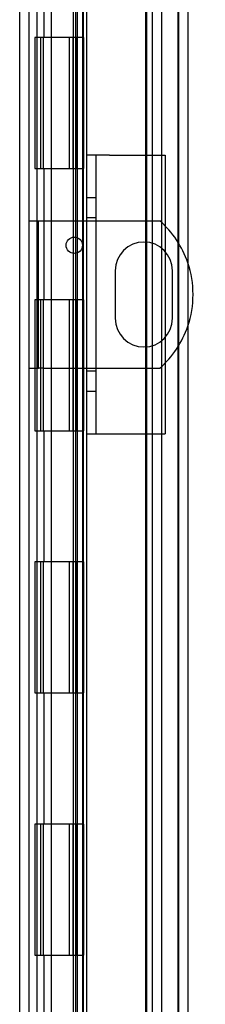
# Model space of a CAD drawing. Header units: inches. Extents: x 1 to 240, y -1 to 159.
# Tile 21 of 63: x 26.72 to 28.13, y 83.71 to 91.22. Entities that reach past the tile are written whole.
import ezdxf
from ezdxf.enums import TextEntityAlignment as Align
from ezdxf.lldxf.tags import DXFTag

# ---------------------------------------------------------------- set-up
doc = ezdxf.new("R2010")
doc.units = ezdxf.units.IN
doc.header["$MEASUREMENT"] = 0
for name, color, linetype in [('COM40153-1', 7, 'Continuous'), ('COM40153-2', 7, 'Continuous'), ('COM48600', 7, 'Continuous'), ('COM48614', 7, 'Continuous'), ('COM70220', 7, 'Continuous'), ('Default', 7, 'Continuous'), ('HNG10620-26B', 7, 'Continuous'), ('HNG10620-26C', 7, 'Continuous'), ('HNG10620-26P', 7, 'Continuous')]:
    doc.layers.add(name, color=color, linetype=linetype)
doc.styles.add('SEACAD_Times_New_Roman', font='times.ttf')
tags = doc.linetypes.add('HIDDEN2', pattern=[0.1875, 0.125, -0.0625]).pattern_tags.tags
tags[6:7] = [DXFTag(74, 4), DXFTag(75, 0), DXFTag(340, '0'), DXFTag(46, 0.0), DXFTag(50, 0.0), DXFTag(44, 0.0), DXFTag(45, 0.0)]
tags[4:5] = [DXFTag(74, 4), DXFTag(75, 0), DXFTag(340, '0'), DXFTag(46, 0.0), DXFTag(50, 0.0), DXFTag(44, 0.0), DXFTag(45, 0.0)]
doc.dimstyles.new('HAMMOND_(STH_-_240x160)', dxfattribs={"dimtxt": 1, "dimasz": 1.25, "dimexe": 0.5, "dimexo": 0.5, "dimgap": 0.25, "dimtad": 0, "dimtih": 1, "dimtoh": 1, "dimlfac": 0.125, "dimzin": 0, "dimdsep": 46, "dimtxsty": 'SEACAD_Times_New_Roman', "dimblk1": '_SE_FILLED', "dimblk2": '_SE_FILLED', "dimsah": 1, "dimcen": 0.5, "dimadec": 0, "dimazin": 0, "dimtfac": 0.8, "dimtofl": 0, "dimtmove": 0, "dimatfit": 3, "dimfxl": 1, "dimtolj": 1, "dimtzin": 0, "dimarcsym": 0})

# ---------------------------------------------------------------- blocks, each defined once
blk = doc.blocks.new('SE6')
at = {"layer": 'COM40153-1', "color": 7, "linetype": 'HIDDEN2'}
for p, q in [((26.7877, 89.6899), (26.8597, 89.6899)), ((26.8597, 88.5649), (26.8597, 89.6899)), ((26.8597, 89.6899), (26.8957, 89.6899)), ((26.8957, 89.6899), (27.7838, 89.6899)), ((27.4442, 89.3089), (27.4442, 88.9459)), ((27.8812, 88.9459), (27.8812, 89.3089)), ((26.7877, 88.5649), (26.8597, 88.5649)), ((26.8957, 88.5649), (26.8597, 88.5649)), ((26.8957, 88.5649), (27.7838, 88.5649))]:
    blk.add_line(p, q, dxfattribs=at)
blk.add_circle((27.1317, 89.5029), 0.0625, dxfattribs=at)
for centre, radius, start, end in [((27.2877, 89.1274), 0.75, 18.79691, 48.59038), ((27.6627, 89.3089), 0.2185, 0, 180), ((27.6627, 88.9459), 0.2185, 180, 0), ((27.2877, 89.1274), 0.75, 311.40962, 341.20309)]:
    blk.add_arc(centre, radius, start, end, dxfattribs=at)
at = {"layer": 'COM40153-1', "color": 7, "linetype": 'Continuous'}
blk.add_arc((27.2877, 89.1274), 0.75, 341.20309, 18.79691, dxfattribs=at)
at = {"layer": 'COM40153-2', "color": 7, "linetype": 'HIDDEN2'}
for p, q in [((27.4002, 90.1899), (27.2252, 90.1899)), ((27.2252, 90.1899), (27.2252, 88.0649)), ((27.2952, 90.1899), (27.2952, 88.0649)), ((27.4002, 90.1899), (27.8252, 90.1899)), ((27.8252, 90.1899), (27.8252, 88.0649)), ((27.2952, 89.8649), (27.2252, 89.8649)), ((27.2952, 89.7129), (27.2252, 89.7129)), ((27.2952, 88.5419), (27.2252, 88.5419)), ((27.2252, 88.3899), (27.2952, 88.3899)), ((27.2252, 88.0649), (27.4002, 88.0649)), ((27.4002, 88.0649), (27.8252, 88.0649))]:
    blk.add_line(p, q, dxfattribs=at)
at = {"layer": 'COM48600', "color": 7, "linetype": 'HIDDEN2'}
for p, q in [((27.9257, 96.0819), (27.9257, 68.0929)), ((27.1227, 95.2144), (27.1227, 68.9603)), ((27.1947, 95.2144), (27.1947, 68.9603)), ((27.1543, 95.0347), (27.1543, 69.14)), ((27.2252, 95.0347), (27.2252, 90.1899)), ((27.2252, 88.0649), (27.2252, 69.14))]:
    blk.add_line(p, q, dxfattribs=at)
at = {"layer": 'COM48600', "color": 7, "linetype": 'Continuous'}
blk.add_line((27.9977, 96.0819), (27.9977, 68.0929), dxfattribs=at)
at = {"layer": 'COM48614', "color": 7, "linetype": 'HIDDEN2'}
for p, q in [((26.7157, 67.2014), (26.7157, 96.9733)), ((27.7287, 68.2944), (27.7287, 95.8803)), ((27.8007, 68.2944), (27.8007, 95.8803))]:
    blk.add_line(p, q, dxfattribs=at)
at = {"layer": 'COM48614', "color": 7, "linetype": 'Continuous'}
blk.add_line((26.7877, 67.2014), (26.7877, 96.9733), dxfattribs=at)
at = {"layer": 'COM70220', "color": 7, "linetype": 'HIDDEN2'}
for p, q in [((27.6757, 95.5649), (27.6757, 68.6099)), ((27.9217, 95.5649), (27.9217, 68.6099)), ((27.9237, 95.5649), (27.9237, 68.6099)), ((27.9247, 95.5649), (27.9247, 68.6099))]:
    blk.add_line(p, q, dxfattribs=at)
at = {"layer": 'HNG10620-26B', "color": 7, "linetype": 'HIDDEN2'}
for p, q in [((26.8477, 69.0874), (26.8477, 95.0874)), ((26.9021, 91.0874), (26.9021, 92.0874)), ((26.9594, 91.0874), (26.9594, 92.0874)), ((27.1427, 91.0874), (27.1427, 92.0874)), ((26.9021, 89.0874), (26.9021, 90.0874)), ((26.9594, 89.0874), (26.9594, 90.0874)), ((27.1427, 89.0874), (27.1427, 90.0874)), ((26.9021, 87.0874), (26.9021, 88.0874)), ((26.9594, 87.0874), (26.9594, 88.0874)), ((27.1427, 87.0874), (27.1427, 88.0874)), ((26.9021, 85.0874), (26.9021, 86.0874)), ((26.9594, 85.0874), (26.9594, 86.0874)), ((27.1427, 85.0874), (27.1427, 86.0874)), ((26.9021, 83.0874), (26.9021, 84.0874)), ((26.9594, 83.0874), (26.9594, 84.0874)), ((27.1427, 83.0874), (27.1427, 84.0874))]:
    blk.add_line(p, q, dxfattribs=at)
at = {"layer": 'HNG10620-26B', "color": 7, "linetype": 'Continuous'}
for p, q in [((27.2027, 91.0874), (27.2027, 92.0874)), ((26.9402, 91.0874), (26.8315, 91.0874)), ((26.8315, 91.0874), (26.8315, 90.0874)), ((26.8739, 91.0874), (26.8739, 90.0874)), ((27.2027, 91.0874), (26.9402, 91.0874)), ((26.8315, 90.0874), (26.9402, 90.0874)), ((26.9402, 90.0874), (27.2027, 90.0874)), ((27.2027, 89.0874), (27.2027, 90.0874)), ((26.9402, 89.0874), (26.8315, 89.0874)), ((26.8315, 89.0874), (26.8315, 88.0874)), ((26.8739, 89.0874), (26.8739, 88.0874)), ((27.2027, 89.0874), (26.9402, 89.0874)), ((26.8315, 88.0874), (26.9402, 88.0874)), ((26.9402, 88.0874), (27.2027, 88.0874)), ((27.2027, 87.0874), (27.2027, 88.0874)), ((26.9402, 87.0874), (26.8315, 87.0874)), ((26.8315, 87.0874), (26.8315, 86.0874)), ((26.8739, 87.0874), (26.8739, 86.0874)), ((27.2027, 87.0874), (26.9402, 87.0874)), ((26.8315, 86.0874), (26.9402, 86.0874)), ((26.9402, 86.0874), (27.2027, 86.0874)), ((27.2027, 85.0874), (27.2027, 86.0874)), ((26.9402, 85.0874), (26.8315, 85.0874)), ((26.8315, 85.0874), (26.8315, 84.0874)), ((26.8739, 85.0874), (26.8739, 84.0874)), ((27.2027, 85.0874), (26.9402, 85.0874)), ((26.8315, 84.0874), (26.9402, 84.0874)), ((26.9402, 84.0874), (27.2027, 84.0874)), ((27.2027, 83.0874), (27.2027, 84.0874))]:
    blk.add_line(p, q, dxfattribs=at)
at = {"layer": 'HNG10620-26C', "color": 7, "linetype": 'HIDDEN2'}
for p, q in [((27.6827, 95.0874), (27.6827, 69.0874)), ((26.9552, 91.0874), (26.9552, 90.0874)), ((27.0927, 91.0874), (27.0927, 90.0874)), ((27.1207, 91.0874), (27.1207, 90.0874)), ((27.1427, 91.0874), (27.1427, 90.0874)), ((26.9552, 89.0874), (26.9552, 88.0874)), ((27.0927, 89.0874), (27.0927, 88.0874)), ((27.1207, 89.0874), (27.1207, 88.0874)), ((27.1427, 89.0874), (27.1427, 88.0874)), ((26.9552, 87.0874), (26.9552, 86.0874)), ((27.0927, 87.0874), (27.0927, 86.0874)), ((27.1207, 87.0874), (27.1207, 86.0874)), ((27.1427, 87.0874), (27.1427, 86.0874)), ((26.9552, 85.0874), (26.9552, 84.0874)), ((27.0927, 85.0874), (27.0927, 84.0874)), ((27.1207, 85.0874), (27.1207, 84.0874)), ((27.1427, 85.0874), (27.1427, 84.0874))]:
    blk.add_line(p, q, dxfattribs=at)
at = {"layer": 'HNG10620-26C', "color": 7, "linetype": 'Continuous'}
for p, q in [((26.8952, 91.0874), (26.8952, 90.0874)), ((27.2027, 91.0874), (26.9402, 91.0874)), ((27.2027, 91.0874), (27.2027, 90.0874)), ((26.9402, 90.0874), (27.2027, 90.0874)), ((26.8952, 89.0874), (26.8952, 88.0874)), ((27.2027, 89.0874), (26.9402, 89.0874)), ((27.2027, 89.0874), (27.2027, 88.0874)), ((26.9402, 88.0874), (27.2027, 88.0874)), ((26.8952, 87.0874), (26.8952, 86.0874)), ((27.2027, 87.0874), (26.9402, 87.0874)), ((27.2027, 87.0874), (27.2027, 86.0874)), ((26.9402, 86.0874), (27.2027, 86.0874)), ((26.8952, 85.0874), (26.8952, 84.0874)), ((27.2027, 85.0874), (26.9402, 85.0874)), ((27.2027, 85.0874), (27.2027, 84.0874)), ((26.9402, 84.0874), (27.2027, 84.0874))]:
    blk.add_line(p, q, dxfattribs=at)
at = {"layer": 'HNG10620-26P', "color": 7, "linetype": 'HIDDEN2'}
for p, q in [((26.9552, 94.6485), (26.9552, 69.0874)), ((27.1427, 69.0874), (27.1427, 94.6485))]:
    blk.add_line(p, q, dxfattribs=at)
blk = doc.blocks.new('DMBLK2202')
at = {"layer": 'Default', "linetype": 'Continuous'}
for points in [[(32.153, 94.9399), (31.9447, 96.1899), (31.7364, 94.9399)], [(32.153, 69.2349), (31.7364, 69.2349), (31.9447, 67.9849)]]:
    blk.add_hatch(color=7, dxfattribs=at).paths.add_polyline_path(points)
at = {"layer": 'Default', "color": 7, "linetype": 'Continuous'}
for p, q in [((27.7307, 96.1899), (32.4447, 96.1899)), ((31.9447, 96.1899), (31.9447, 82.9374)), ((31.9447, 80.0874), (31.9447, 67.9849)), ((27.7307, 67.9849), (32.4447, 67.9849))]:
    blk.add_line(p, q, dxfattribs=at)
at = {"layer": 'Default', "color": 7, "linetype": 'Continuous', "style": 'SEACAD_Times_New_Roman'}
for s, p in [('28.21', (30.2385, 82.5874)), ('DOOR', (29.8475, 81.0874))]:
    blk.add_text(s, height=1, dxfattribs=at).set_placement(p, align=Align.TOP_LEFT)
blk = doc.blocks.new('_SE_FILLED')
at = {"color": 0}
blk.add_line((0, 0), (-1, 0), dxfattribs=at)
blk.add_solid([(0, 0), (-1, -0.1665), (-1, 0.1665), (0, 0)], dxfattribs=at)

msp = doc.modelspace()

# ---------------------------------------------------------------- block references
at = {"layer": 'Default'}
msp.add_blockref('SE6', (0, 0), dxfattribs=at)

# ---------------------------------------------------------------- dimensions: what is measured, and where the dimension line sits
at = {"layer": 'Default', "color": 7, "linetype": 'Continuous'}
dim = msp.add_linear_dim(base=(31.9446909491, 96.1898595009), p1=(27.2307056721, 96.1898595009), p2=(27.2307056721, 67.9848595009), angle=270, text='\\A1;<>\\PDOOR', dimstyle='HAMMOND_(STH_-_240x160)', override={"dimlfac": 1}, dxfattribs=at)
dim.commit()
dim.dimension.update_dxf_attribs({"geometry": 'DMBLK2202', "text_midpoint": (31.9446909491, 82.0873594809), "dimtype": 161})

doc.saveas('drawing.dxf')
